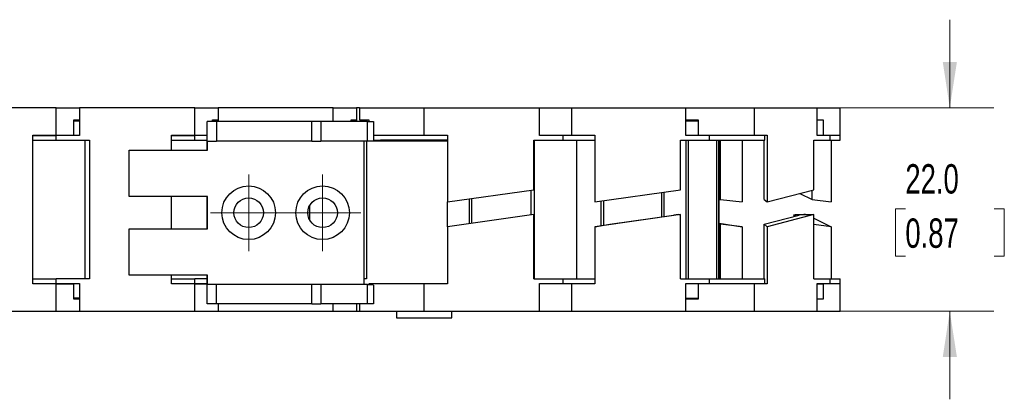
# Model space of a CAD drawing. Header units: millimetres. Extents: x 10 to 410, y 10 to 314.
# Tile 3 of 7: x 216 to 323, y 178 to 219. Entities that reach past the tile are written whole.
import ezdxf

# ---------------------------------------------------------------- set-up
doc = ezdxf.new("R2010")
doc.units = ezdxf.units.MM
doc.header["$LTSCALE"] = 1.5
doc.styles.add('SLDTEXTSTYLE0', font='TXT', dxfattribs={"width": 0.7})
doc.dimstyles.new('SLDDIMSTYLE2', dxfattribs={"dimtxt": 3.237012, "dimasz": 4.953, "dimexe": 0, "dimexo": 0.0625, "dimgap": 0.809253, "dimtad": 0, "dimtih": 1, "dimtoh": 1, "dimrnd": 1e-09, "dimzin": 4, "dimdsep": 46, "dimtxsty": 'SLDTEXTSTYLE0', "dimsah": 1, "dimcen": 0.09, "dimadec": 0, "dimazin": 1, "dimtfac": 1, "dimtmove": 0, "dimatfit": 0, "dimfxl": 0, "dimfrac": 2, "dimtolj": 1, "dimtzin": 12, "dimarcsym": 0})

# ---------------------------------------------------------------- blocks, each defined once
blk = doc.blocks.new('_D_6')
at = {"color": 7, "linetype": 'Continuous', "lineweight": 0}
for p, q in [((316.8, 209.67), (316.8, 219.19)), ((304.34, 209.67), (321.57, 209.67)), ((311.99, 198.75), (310.91, 198.75)), ((310.91, 198.75), (310.91, 193.61)), ((321.61, 198.75), (322.7, 198.75)), ((322.7, 198.75), (322.7, 193.61)), ((310.91, 193.61), (311.99, 193.61)), ((322.7, 193.61), (321.61, 193.61)), ((304.34, 187.67), (321.57, 187.67)), ((316.8, 187.67), (316.8, 178.14))]:
    blk.add_line(p, q, dxfattribs=at)
at = {"color": 7, "linetype": 'Continuous', "lineweight": 18}
for points in [[(316.8, 209.67), (317.57, 214.62), (316.04, 214.62)], [(316.8, 187.67), (316.04, 182.72), (317.57, 182.72)]]:
    blk.add_solid(points, dxfattribs=at)
at = {"color": 7, "linetype": 'Continuous', "lineweight": 18, "char_height": 3.175, "attachment_point": 1, "style": 'SLDTEXTSTYLE0'}
for s, insert in [('22.0', (311.99, 203.57)), ('0.87', (311.99, 197.7))]:
    blk.add_mtext(s, dxfattribs=dict(at, insert=insert))
blk = doc.blocks.new('SW_CENTERMARKSYMBOL_3')
at = {"color": 0, "linetype": 'Continuous', "lineweight": 18}
for p, q in [((0, 2.54), (0, 4.14)), ((0, 0), (0, 2.54)), ((-2.54, 0), (-4.14, 0)), ((0, 0), (-2.54, 0)), ((0, 0), (0, -2.54)), ((0, 0), (2.54, 0)), ((2.54, 0), (4.14, 0)), ((0, -2.54), (0, -4.14))]:
    blk.add_line(p, q, dxfattribs=at)
blk = doc.blocks.new('SW_CENTERMARKSYMBOL_4')
at = {"color": 0, "linetype": 'Continuous', "lineweight": 18}
for p, q in [((0, 2.54), (0, 4.14)), ((0, 0), (0, 2.54)), ((-2.54, 0), (-4.14, 0)), ((0, 0), (-2.54, 0)), ((0, 0), (0, -2.54)), ((0, 0), (2.54, 0)), ((2.54, 0), (4.14, 0)), ((0, -2.54), (0, -4.14))]:
    blk.add_line(p, q, dxfattribs=at)

msp = doc.modelspace()

# ---------------------------------------------------------------- linework, layer by layer
for p, q in [((220.075, 209.668), (207.599, 209.668)), ((220.075, 206.718), (220.075, 209.668)), ((220.075, 209.668), (222.599, 209.668)), ((222.599, 209.668), (222.599, 206.668)), ((235.075, 209.668), (222.599, 209.668)), ((235.075, 206.718), (235.075, 209.668)), ((235.075, 209.668), (237.599, 209.668)), ((237.599, 209.668), (237.599, 208.168)), ((250.075, 209.668), (237.599, 209.668)), ((250.075, 209.668), (252.599, 209.668)), ((250.075, 208.168), (250.075, 209.668)), ((252.599, 209.668), (252.599, 208.168)), ((252.917, 209.668), (252.599, 209.668)), ((252.917, 209.668), (252.917, 208.368)), ((252.917, 209.668), (259.917, 209.668)), ((259.917, 206.718), (259.917, 209.668)), ((259.917, 209.668), (272.394, 209.668)), ((272.394, 206.668), (272.394, 209.668)), ((272.394, 209.668), (275.894, 209.668)), ((275.894, 206.718), (275.894, 209.668)), ((275.894, 209.668), (288.248, 209.668)), ((288.248, 209.668), (295.672, 209.668)), ((288.248, 206.668), (288.248, 209.668)), ((295.672, 206.718), (295.672, 209.668)), ((295.672, 209.668), (302.435, 209.668)), ((302.435, 209.668), (304.939, 209.668)), ((302.435, 206.668), (302.435, 209.668)), ((304.939, 206.718), (304.939, 209.668)), ((222.005, 208.368), (222.599, 208.368)), ((222.005, 206.718), (222.005, 208.368)), ((222.005, 208.268), (222.599, 208.268)), ((236.417, 205.068), (236.417, 208.168)), ((237.417, 208.168), (236.417, 208.168)), ((237.005, 208.368), (237.599, 208.368)), ((237.005, 208.168), (237.005, 208.368)), ((237.005, 208.268), (237.599, 208.268)), ((237.417, 208.168), (237.417, 206.068)), ((247.743, 208.168), (237.417, 208.168)), ((247.743, 206.068), (247.743, 208.168)), ((248.743, 208.168), (247.743, 208.168)), ((248.743, 208.168), (248.743, 206.068)), ((253.793, 208.168), (248.743, 208.168)), ((252.005, 208.368), (252.599, 208.368)), ((252.005, 208.168), (252.005, 208.368)), ((252.005, 208.268), (252.599, 208.268)), ((252.917, 208.368), (253.914, 208.368)), ((253.793, 206.068), (253.793, 208.168)), ((253.793, 208.168), (254.438, 208.168)), ((253.914, 208.368), (253.914, 208.168)), ((254.438, 208.168), (254.438, 206.168)), ((288.248, 208.368), (289.561, 208.368)), ((288.248, 208.268), (289.561, 208.268)), ((289.561, 208.368), (289.561, 206.718)), ((302.435, 208.368), (303.082, 208.368)), ((303.082, 208.368), (303.082, 206.718)), ((217.552, 206.718), (220.075, 206.718)), ((217.552, 190.618), (217.552, 206.718)), ((217.552, 206.668), (220.075, 206.668)), ((217.552, 206.168), (220.075, 206.168)), ((220.075, 206.718), (222.005, 206.718)), ((220.075, 206.168), (220.075, 206.668)), ((222.599, 206.668), (220.075, 206.668)), ((220.075, 206.168), (223.675, 206.168)), ((223.175, 206.168), (223.175, 191.168)), ((223.675, 206.168), (223.675, 191.168)), ((232.552, 206.718), (235.075, 206.718)), ((232.552, 205.068), (232.552, 206.718)), ((232.552, 206.668), (235.075, 206.668)), ((232.552, 206.168), (235.075, 206.168)), ((235.075, 206.718), (236.417, 206.718)), ((235.075, 206.168), (235.075, 206.668)), ((236.417, 206.668), (235.075, 206.668)), ((235.075, 206.168), (236.417, 206.168)), ((236.471, 205.068), (236.471, 206.068)), ((236.471, 206.068), (237.417, 206.068)), ((247.743, 206.068), (237.417, 206.068)), ((247.743, 206.068), (248.743, 206.068)), ((253.793, 206.068), (248.743, 206.068)), ((253.417, 190.568), (253.417, 206.068)), ((253.675, 206.068), (253.675, 191.168)), ((255.193, 206.068), (253.793, 206.068)), ((254.438, 206.718), (259.917, 206.718)), ((254.438, 206.168), (255.193, 206.168)), ((255.193, 206.168), (255.193, 206.068)), ((262.44, 206.168), (255.193, 206.168)), ((262.44, 206.068), (255.193, 206.068)), ((259.917, 206.718), (262.44, 206.718)), ((262.44, 206.718), (262.44, 199.486)), ((271.777, 206.168), (274.917, 206.168)), ((271.777, 200.798), (271.777, 206.168)), ((271.817, 206.168), (271.817, 191.168)), ((272.394, 206.718), (275.894, 206.718)), ((274.917, 206.668), (272.394, 206.668)), ((274.917, 206.718), (274.917, 206.668)), ((274.917, 206.668), (274.917, 206.168)), ((278.392, 206.668), (274.917, 206.668)), ((274.917, 206.168), (278.392, 206.168)), ((275.894, 206.718), (278.392, 206.718)), ((276.439, 191.168), (276.439, 206.168)), ((277.634, 206.668), (277.634, 206.718)), ((278.392, 206.718), (278.392, 199.486)), ((287.638, 206.168), (290.747, 206.168)), ((287.638, 200.798), (287.638, 206.168)), ((290.747, 206.668), (288.248, 206.668)), ((288.275, 191.168), (288.275, 206.168)), ((288.49, 206.168), (288.49, 191.168)), ((289.561, 206.718), (295.672, 206.718)), ((290.273, 206.718), (290.273, 206.668)), ((290.747, 206.668), (290.747, 206.168)), ((296.77, 206.668), (290.747, 206.668)), ((290.747, 206.168), (296.77, 206.168)), ((291.577, 191.168), (291.577, 206.168)), ((291.588, 191.168), (291.588, 206.168)), ((291.805, 191.168), (291.805, 206.168)), ((291.849, 191.168), (291.849, 206.168)), ((291.978, 199.747), (291.978, 206.168)), ((292.79, 206.668), (292.79, 206.718)), ((294.332, 206.168), (294.332, 199.486)), ((295.672, 206.718), (297.04, 206.718)), ((296.673, 206.718), (296.673, 206.668)), ((296.702, 199.747), (296.702, 206.168)), ((296.77, 206.168), (296.77, 206.668)), ((297.04, 206.718), (297.04, 199.486)), ((302.1, 206.168), (303.802, 206.168)), ((302.1, 200.798), (302.1, 206.168)), ((302.435, 206.718), (303.082, 206.718)), ((303.802, 206.668), (302.435, 206.668)), ((303.082, 206.718), (304.939, 206.718)), ((303.802, 206.668), (303.802, 206.168)), ((304.92, 206.668), (303.802, 206.668)), ((303.802, 206.168), (304.92, 206.168)), ((303.946, 206.718), (303.946, 206.668)), ((303.946, 206.168), (303.946, 199.486)), ((304.92, 206.168), (304.92, 206.668)), ((227.967, 200.068), (227.967, 205.068)), ((227.967, 205.068), (236.471, 205.068)), ((262.44, 199.486), (271.777, 200.798)), ((271.493, 198.078), (271.493, 200.758)), ((278.392, 199.486), (287.638, 200.798)), ((285.635, 197.866), (285.635, 200.514)), ((285.895, 197.903), (285.895, 200.551)), ((297.04, 199.486), (302.1, 200.798)), ((300.576, 200.403), (301.888, 199.747)), ((301.888, 199.747), (301.888, 200.743)), ((236.471, 200.068), (227.967, 200.068)), ((232.552, 196.568), (232.552, 200.068)), ((236.417, 196.568), (236.417, 200.068)), ((236.471, 196.568), (236.471, 200.068)), ((262.44, 196.806), (262.44, 199.486)), ((264.81, 197.139), (264.81, 199.819)), ((265.034, 199.851), (265.034, 197.171)), ((279.071, 196.916), (279.071, 199.582)), ((279.308, 199.616), (279.308, 196.954)), ((291.849, 199.767), (291.978, 199.747)), ((291.978, 199.747), (294.332, 199.486)), ((296.702, 199.747), (297.04, 199.486)), ((301.888, 199.747), (303.946, 199.486)), ((247.552, 197.483), (247.552, 199.153)), ((271.777, 198.118), (262.44, 196.806)), ((271.777, 191.168), (271.777, 198.118)), ((287.638, 198.118), (278.392, 196.806)), ((280.008, 197.067), (286.919, 198.048)), ((287.484, 198.118), (287.638, 198.118)), ((287.638, 191.168), (287.638, 198.118)), ((291.849, 197.189), (294.332, 196.806)), ((296.702, 197.067), (300.485, 198.048)), ((302.1, 198.118), (297.04, 196.806)), ((299.905, 198.068), (299.905, 197.898)), ((300.116, 197.952), (299.925, 198.048)), ((299.925, 198.048), (299.925, 197.903)), ((300.264, 198.118), (301.176, 198.118)), ((301.176, 198.118), (302.1, 198.118)), ((302.1, 191.168), (302.1, 198.118)), ((302.1, 197.728), (303.946, 196.806)), ((227.967, 191.568), (227.967, 196.568)), ((227.967, 196.568), (236.471, 196.568)), ((262.44, 196.806), (262.44, 190.618)), ((278.392, 196.806), (280.008, 197.067)), ((278.392, 196.806), (278.392, 190.618)), ((291.978, 197.067), (291.849, 197.087)), ((291.978, 191.168), (291.978, 197.067)), ((294.332, 196.806), (291.978, 197.067)), ((294.332, 196.806), (294.332, 191.168)), ((297.04, 196.806), (296.702, 197.067)), ((296.702, 191.168), (296.702, 197.067)), ((297.04, 196.806), (297.04, 190.618)), ((303.946, 196.806), (302.1, 197.04)), ((303.946, 196.806), (303.946, 191.168)), ((217.552, 191.168), (220.075, 191.168)), ((223.675, 191.168), (220.075, 191.168)), ((220.075, 190.668), (220.075, 191.168)), ((236.471, 191.568), (227.967, 191.568)), ((232.552, 190.618), (232.552, 191.568)), ((232.552, 191.168), (235.075, 191.168)), ((236.417, 191.168), (235.075, 191.168)), ((235.075, 190.668), (235.075, 191.168)), ((236.417, 188.468), (236.417, 191.568)), ((236.471, 190.568), (236.471, 191.568)), ((253.675, 191.168), (253.417, 191.168)), ((271.777, 191.168), (274.917, 191.168)), ((274.917, 191.168), (274.917, 190.668)), ((274.917, 191.168), (278.392, 191.168)), ((287.638, 191.168), (290.747, 191.168)), ((290.747, 191.168), (290.747, 190.668)), ((290.747, 191.168), (296.77, 191.168)), ((296.77, 190.668), (296.77, 191.168)), ((302.1, 191.168), (303.802, 191.168)), ((303.802, 191.168), (303.802, 190.668)), ((303.802, 191.168), (304.92, 191.168)), ((304.92, 190.668), (304.92, 191.168)), ((217.552, 190.668), (220.075, 190.668)), ((220.075, 190.618), (217.552, 190.618)), ((220.075, 190.668), (222.599, 190.668)), ((220.075, 187.668), (220.075, 190.618)), ((220.075, 190.618), (222.005, 190.618)), ((222.005, 188.968), (222.005, 190.618)), ((222.599, 190.668), (222.599, 187.668)), ((232.552, 190.668), (235.075, 190.668)), ((235.075, 190.618), (232.552, 190.618)), ((235.075, 190.668), (236.417, 190.668)), ((235.075, 187.668), (235.075, 190.618)), ((235.075, 190.618), (236.417, 190.618)), ((237.417, 190.568), (236.471, 190.568)), ((237.417, 188.468), (237.417, 190.568)), ((247.743, 190.568), (237.417, 190.568)), ((247.743, 188.468), (247.743, 190.568)), ((248.743, 190.568), (247.743, 190.568)), ((248.743, 190.568), (248.743, 188.468)), ((253.793, 190.568), (248.743, 190.568)), ((253.793, 188.468), (253.793, 190.568)), ((253.793, 190.568), (254.438, 190.568)), ((253.914, 190.618), (253.914, 190.568)), ((259.917, 190.618), (253.914, 190.618)), ((254.438, 190.468), (254.438, 188.468)), ((259.917, 187.668), (259.917, 190.618)), ((262.44, 190.618), (259.917, 190.618)), ((272.394, 190.668), (274.917, 190.668)), ((272.394, 187.668), (272.394, 190.668)), ((275.894, 190.618), (272.394, 190.618)), ((274.917, 190.668), (278.392, 190.668)), ((274.917, 190.668), (274.917, 190.618)), ((275.894, 187.668), (275.894, 190.618)), ((278.392, 190.618), (275.894, 190.618)), ((277.634, 190.618), (277.634, 190.668)), ((288.248, 190.668), (290.747, 190.668)), ((288.248, 187.668), (288.248, 190.668)), ((289.561, 190.618), (289.561, 188.968)), ((295.672, 190.618), (289.561, 190.618)), ((290.273, 190.668), (290.273, 190.618)), ((290.747, 190.668), (296.77, 190.668)), ((292.79, 190.618), (292.79, 190.668)), ((295.672, 187.668), (295.672, 190.618)), ((297.04, 190.618), (295.672, 190.618)), ((296.673, 190.668), (296.673, 190.618)), ((302.435, 190.668), (303.802, 190.668)), ((302.435, 187.668), (302.435, 190.668)), ((302.435, 190.618), (303.082, 190.618)), ((303.082, 190.618), (303.082, 188.968)), ((304.939, 190.618), (303.082, 190.618)), ((303.802, 190.668), (304.92, 190.668)), ((303.946, 190.668), (303.946, 190.618)), ((304.939, 187.668), (304.939, 190.618)), ((222.599, 189.068), (222.005, 189.068)), ((222.599, 188.968), (222.005, 188.968)), ((288.248, 189.068), (289.561, 189.068)), ((289.561, 188.968), (288.248, 188.968)), ((303.082, 188.968), (302.435, 188.968)), ((207.599, 187.668), (220.075, 187.668)), ((220.075, 187.668), (222.599, 187.668)), ((222.599, 187.668), (235.075, 187.668)), ((235.075, 187.668), (237.599, 187.668)), ((237.417, 188.468), (236.417, 188.468)), ((247.743, 188.468), (237.417, 188.468)), ((237.599, 188.468), (237.599, 187.668)), ((237.599, 187.668), (250.075, 187.668)), ((247.743, 188.468), (248.743, 188.468)), ((253.793, 188.468), (248.743, 188.468)), ((250.075, 187.668), (250.075, 188.468)), ((250.075, 187.668), (252.599, 187.668)), ((252.599, 188.468), (252.599, 187.668)), ((252.599, 187.668), (252.917, 187.668)), ((252.917, 188.468), (252.917, 187.668)), ((252.917, 187.668), (259.917, 187.668)), ((254.438, 188.468), (253.793, 188.468)), ((256.917, 187.668), (256.917, 186.968)), ((259.917, 187.668), (272.394, 187.668)), ((262.917, 186.968), (262.917, 187.668)), ((272.394, 187.668), (275.894, 187.668)), ((275.894, 187.668), (288.248, 187.668)), ((288.248, 187.668), (295.672, 187.668)), ((295.672, 187.668), (302.435, 187.668)), ((302.435, 187.668), (304.939, 187.668)), ((256.917, 186.968), (262.917, 186.968))]:
    msp.add_line(p, q)
at = {"flags": 128}
msp.add_lwpolyline([(299.925, 198.048), (299.908, 198.06), (299.906, 198.072), (299.919, 198.083), (299.947, 198.093), (299.988, 198.102), (300.043, 198.109), (300.108, 198.114), (300.183, 198.117), (300.264, 198.118)], dxfattribs=at)
for centre, radius in [((240.917, 198.318), 2.9), ((248.917, 198.318), 2.9), ((240.917, 198.318), 1.6), ((248.917, 198.318), 1.6)]:
    msp.add_circle(centre, radius)
for centre, radius, start, end in [((288.407, 188.392), 9.77, 95.42176, 98.76061), ((301.164, 194.803), 3.316, 89.7911, 101.81906)]:
    msp.add_arc(centre, radius, start, end)

# ---------------------------------------------------------------- block references
at = {"color": 7, "linetype": 'Continuous', "lineweight": 0}
for name, p in [('SW_CENTERMARKSYMBOL_3', (240.917, 198.318)), ('SW_CENTERMARKSYMBOL_4', (248.917, 198.318))]:
    msp.add_blockref(name, p, dxfattribs=at)

# ---------------------------------------------------------------- dimensions: what is measured, and where the dimension line sits
at = {"color": 7, "linetype": 'Continuous', "lineweight": 18}
dim = msp.add_linear_dim(base=(316.804, 209.668), p1=(302.435, 187.668), p2=(302.435, 209.668), angle=90, dimstyle='SLDDIMSTYLE2', dxfattribs=at)
dim.commit()
dim.dimension.update_dxf_attribs({"geometry": '_D_6', "text_midpoint": (316.804, 198.751), "dimtype": 160})

doc.saveas('drawing.dxf')
